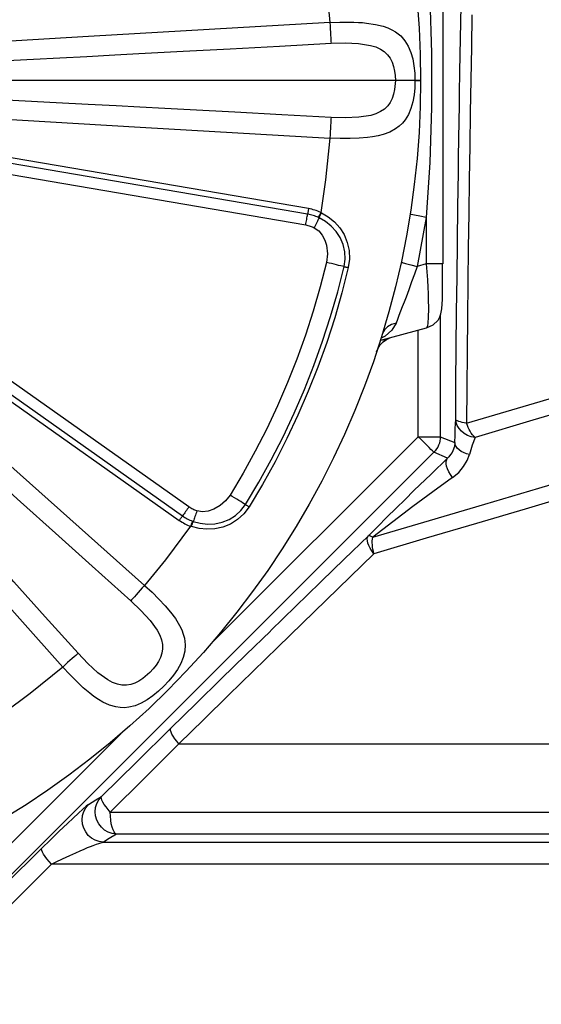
# Model space of a CAD drawing. Header units: millimetres. Extents: x 196 to 1773810, y -221320 to 153872.
# Tile 219 of 256: x 1164154 to 1164389, y -195921 to -195476. Entities that reach past the tile are written whole.
import ezdxf

# ---------------------------------------------------------------- set-up
doc = ezdxf.new("R2010")
doc.units = ezdxf.units.MM
doc.linetypes.add('CENTER', pattern=[50.8, 31.75, -6.35, 6.35, -6.35])
doc.layers.get('Defpoints').update_dxf_attribs({"lineweight": 18})
doc.layers.add('00_Основной', color=163, linetype='Continuous', lineweight=40)
doc.layers.add('ТМ-размеры', color=25, linetype='Continuous', lineweight=20)
doc.styles.add('SFINKS', font='SFINKS.shx', dxfattribs={"width": 0.7, "oblique": 15})
doc.dimstyles.new('кира-50', dxfattribs={"dimtxt": 150, "dimasz": 40, "dimexe": 15, "dimexo": 0, "dimgap": 20, "dimtad": 1, "dimdec": 0, "dimrnd": 5, "dimdsep": 46, "dimtxsty": 'SFINKS', "dimblk1": 'OBLIQUE', "dimblk2": 'OBLIQUE', "dimsah": 1, "dimcen": 2.5, "dimclrd": 252, "dimclre": 252, "dimclrt": 252, "dimadec": 0, "dimazin": 0, "dimtfac": 1, "dimtdec": 0, "dimtofl": 0, "dimtmove": 0, "dimatfit": 3, "dimldrblk": 'OBLIQUE', "dimfxl": 15, "dimtfill": 1, "dimtolj": 1, "dimtzin": 0, "dimlwd": 20, "dimlwe": 20, "dimarcsym": 0})

# ---------------------------------------------------------------- blocks, each defined once
blk = doc.blocks.new('_Oblique')
at = {"color": 0, "linetype": 'ByBlock', "lineweight": -2}
blk.add_line((-0.5, -0.5), (0.5, 0.5), dxfattribs=at)
blk = doc.blocks.new('*D60')
at = {"layer": 'Defpoints', "color": 0, "linetype": 'ByBlock', "lineweight": 50, "transparency": 16777216}
for p in [(1164814.67, -194508.84), (1163074.58, -195856.77), (1164814.67, -195857.67)]:
    blk.add_point(p, dxfattribs=at)
at = {"layer": 'ТМ-размеры', "color": 252, "linetype": 'ByBlock', "lineweight": 20, "transparency": 16777216}
for p, q in [((1163074.58, -195856.77), (1163074.58, -194493.84)), ((1164814.67, -195857.67), (1164814.67, -194493.84)), ((1163074.58, -194508.84), (1164814.67, -194508.84))]:
    blk.add_line(p, q, dxfattribs=at)
at = {"layer": 'ТМ-размеры', "color": 252, "linetype": 'ByBlock', "lineweight": 20, "transparency": 16777216, "xscale": 40, "yscale": 40, "zscale": 40, "rotation": 180}
blk.add_blockref('_Oblique', (1163074.58, -194508.84), dxfattribs=at)
at = {"layer": 'ТМ-размеры', "color": 252, "linetype": 'ByBlock', "lineweight": 20, "transparency": 16777216, "xscale": 40, "yscale": 40, "zscale": 40}
blk.add_blockref('_Oblique', (1164814.67, -194508.84), dxfattribs=at)
at = {"layer": 'ТМ-размеры', "color": 252, "linetype": 'ByBlock', "transparency": 16777216, "insert": (1163944.63, -194413.84), "char_height": 150, "attachment_point": 5, "style": 'SFINKS', "bg_fill": 3, "box_fill_scale": 1.1, "bg_fill_color": 256, "bg_fill_true_color": 13158600, "bg_fill_transparency": 0}
blk.add_mtext('\\A1;1740', dxfattribs=at)
blk = doc.blocks.new('*D61')
at = {"layer": 'Defpoints', "color": 0, "linetype": 'ByBlock', "lineweight": 50, "transparency": 16777216}
for p in [(1163944.68, -194978.27), (1163944.68, -203390.23), (1165379.01, -203390.23)]:
    blk.add_point(p, dxfattribs=at)
at = {"layer": 'ТМ-размеры', "color": 252, "linetype": 'ByBlock', "lineweight": 20, "transparency": 16777216}
for p, q in [((1163944.68, -194978.27), (1165394.01, -194978.27)), ((1165379.01, -194978.27), (1165379.01, -203390.23)), ((1163944.68, -203390.23), (1165394.01, -203390.23))]:
    blk.add_line(p, q, dxfattribs=at)
at = {"layer": 'ТМ-размеры', "color": 252, "linetype": 'ByBlock', "lineweight": 20, "transparency": 16777216, "xscale": 40, "yscale": 40, "zscale": 40}
for p, rotation in [((1165379.01, -194978.27), 90), ((1165379.01, -203390.23), 270)]:
    blk.add_blockref('_Oblique', p, dxfattribs=dict(at, rotation=rotation))
at = {"layer": 'ТМ-размеры', "color": 252, "linetype": 'ByBlock', "transparency": 16777216, "insert": (1165284.01, -199184.25), "char_height": 150, "attachment_point": 5, "rotation": 90, "style": 'SFINKS', "bg_fill": 3, "box_fill_scale": 1.1, "bg_fill_color": 256, "bg_fill_true_color": 13158600, "bg_fill_transparency": 0}
blk.add_mtext('\\A1;8410', dxfattribs=at)

msp = doc.modelspace()

# ---------------------------------------------------------------- linework, layer by layer
at = {"color": 252, "linetype": 'CENTER', "lineweight": 25, "ltscale": 10}
msp.add_line((1164334.67, -195503.25, 0.2), (1163554.68, -195503.25, 0.2), dxfattribs=at)
at = {"layer": '00_Основной', "color": 252, "lineweight": 25, "ltscale": 10}
for p, q in [((1164344.68, -195420.25, 0.2), (1164344.68, -195586.27, 0.2)), ((1164284.07, -195561.26, 0.2), (1164105.92, -195530.76, 0.2)), ((1164283.65, -195563.73, 0.2), (1164105.49, -195533.21, 0.2)), ((1164104.65, -195538.14, 0.2), (1164282.81, -195568.64, 0.2)), ((1164330.03, -195563.66, 0.2), (1164329.97, -195563.63, 0.2)), ((1164337.27, -195565.19, 0.2), (1164333.15, -195587.37, 0.2)), ((1164337.27, -195565.19, 0.2), (1164337.27, -195586.27, 0.2)), ((1164325.95, -195585.27, 0.2), (1164326.01, -195585.3, 0.2)), ((1164337.27, -195586.27, 0.2), (1164333.15, -195587.37, 0.2)), ((1164344.68, -195586.27, 0.2), (1164344.42, -195586.27, 0.2)), ((1164230.01, -195696.11, 0.2), (1164082.45, -195591.72, 0.2)), ((1164078.13, -195597.82, 0.2), (1164225.68, -195702.22, 0.2)), ((1164079.57, -195595.78, 0.2), (1164227.13, -195700.19, 0.2)), ((1164343.59, -195609.65, 0.2), (1164343.59, -195664.36, 0.2)), ((1164337.27, -195615.24, 0.2), (1164316.54, -195620.8, 0.2)), ((1164333.6, -195664.36, 0.2), (1164333.6, -195616.22, 0.2)), ((1164317.95, -195616.79, 0.2), (1164317.53, -195617.62, 0.2)), ((1164240.17, -195757.79, 0.2), (1164333.6, -195664.36, 0.2)), ((1164343.59, -195664.36, 0.2), (1164350.16, -195667.07, 0.2)), ((1164340.67, -195671.42, 0.2), (1164112.84, -195899.25, 0.2)), ((1164346.91, -195674.01, 0.2), (1164340.67, -195671.42, 0.2)), ((1164105.77, -195892.18, 0.2), (1164199.2, -195798.75, 0.2))]:
    msp.add_line(p, q, dxfattribs=at)
at = {"layer": '00_Основной', "color": 252, "lineweight": 25, "ltscale": 10, "elevation": 0.2}
for points in [[(1164337.27, -195441.32), (1164338.81, -195466.13), (1164339.58, -195491), (1164339.58, -195515.56), (1164338.81, -195540.38), (1164337.27, -195565.19)], [(1164289.54, -195443.55), (1164292.27, -195462.32), (1164293.71, -195477.16)], [(1164333.08, -195467.96), (1164333.97, -195479.72), (1164334.5, -195491.48), (1164334.67, -195503.25)], [(1164352.28, -195509.18), (1164352.45, -195499.23), (1164352.72, -195484.33), (1164352.99, -195469.62)], [(1164357.88, -195473.69), (1164357.62, -195488.22), (1164357.35, -195502.94), (1164357.11, -195517.83), (1164356.87, -195532.88), (1164356.65, -195548.1), (1164356.44, -195563.46), (1164356.25, -195578.97), (1164356.06, -195594.61), (1164355.9, -195610.36), (1164355.74, -195626.22), (1164355.6, -195642.19), (1164355.47, -195658.25)], [(1164293.71, -195477.16), (1164184.6, -195483.41), (1164098.89, -195488.6)], [(1164293.71, -195477.16), (1164298.23, -195476.96), (1164302.53, -195476.92), (1164304.59, -195476.95), (1164306.56, -195477.03), (1164308.47, -195477.16), (1164310.3, -195477.33), (1164314.29, -195477.92), (1164317.8, -195478.78), (1164319.84, -195479.5), (1164321.69, -195480.34), (1164323.34, -195481.28), (1164325.72, -195483.16), (1164327.63, -195485.33), (1164329.14, -195487.82), (1164330.3, -195490.58), (1164331.13, -195493.56), (1164331.7, -195496.7), (1164332.02, -195499.95), (1164332.13, -195503.25)], [(1164293.71, -195477.16), (1164293.79, -195478.66), (1164293.86, -195480.12), (1164293.95, -195481.52), (1164294.02, -195482.82), (1164294.09, -195483.99), (1164294.14, -195485.01), (1164294.19, -195485.85), (1164294.23, -195486.49)], [(1164099.41, -195496.86), (1164113.79, -195496.11), (1164128.97, -195495.31), (1164144.99, -195494.46), (1164159.85, -195493.67), (1164171.63, -195493.05), (1164183.85, -195492.39), (1164196.48, -195491.72), (1164207.33, -195491.14), (1164227.46, -195490.06), (1164248.64, -195488.93), (1164270.89, -195487.74), (1164294.23, -195486.49)], [(1164294.23, -195486.49), (1164300.61, -195486.32), (1164306.69, -195486.57), (1164312.12, -195487.43), (1164314.46, -195488.15), (1164316.54, -195489.1), (1164318.3, -195490.26), (1164319.8, -195491.68), (1164320.94, -195493.25), (1164321.86, -195495.07), (1164322.49, -195496.94), (1164322.96, -195499.02), (1164323.2, -195501.09), (1164323.28, -195503.24), (1164322.96, -195507.44), (1164322.51, -195509.52), (1164321.89, -195511.4), (1164320.97, -195513.22), (1164319.83, -195514.79), (1164318.34, -195516.22), (1164316.61, -195517.38), (1164314.52, -195518.34), (1164312.16, -195519.07), (1164306.73, -195519.93), (1164300.64, -195520.2), (1164294.23, -195520.03)], [(1164334.67, -195503.25), (1164334.5, -195515.04), (1164333.97, -195526.8), (1164333.08, -195538.56), (1164331.84, -195550.27), (1164330.24, -195561.94), (1164328.29, -195573.55), (1164325.99, -195585.11), (1164323.34, -195596.58), (1164320.35, -195607.98), (1164317.02, -195619.29), (1164313.35, -195630.48), (1164309.33, -195641.56), (1164305, -195652.5), (1164300.31, -195663.32), (1164295.32, -195673.98), (1164290.01, -195684.5), (1164284.38, -195694.85), (1164278.42, -195705.01), (1164272.19, -195715), (1164265.64, -195724.8), (1164258.8, -195734.39), (1164251.68, -195743.78), (1164244.28, -195752.94), (1164236.6, -195761.88), (1164228.66, -195770.57), (1164220.44, -195779.02), (1164211.99, -195787.24), (1164203.3, -195795.18), (1164194.36, -195802.86), (1164185.19, -195810.25), (1164175.81, -195817.38), (1164166.23, -195824.22), (1164156.42, -195830.77), (1164146.44, -195837.01)], [(1164332.13, -195503.25), (1164332.02, -195506.56), (1164331.71, -195509.78), (1164331.14, -195512.92), (1164330.31, -195515.9), (1164329.16, -195518.66), (1164327.66, -195521.14), (1164326.44, -195522.63), (1164325.03, -195523.98), (1164323.39, -195525.2), (1164320.82, -195526.61), (1164317.77, -195527.75), (1164315.47, -195528.36), (1164313.01, -195528.82), (1164310.7, -195529.13), (1164306.92, -195529.45), (1164302.81, -195529.6), (1164298.39, -195529.56), (1164293.71, -195529.34)], [(1164332.13, -195503.25), (1164332.72, -195503.25), (1164333.23, -195503.25), (1164333.67, -195503.25), (1164334.03, -195503.25), (1164334.32, -195503.25), (1164334.52, -195503.25), (1164334.63, -195503.25), (1164334.67, -195503.25)], [(1164351.84, -195538.19), (1164351.97, -195529.56), (1164352.2, -195514.3), (1164352.28, -195509.18)], [(1164294.23, -195520.03), (1164272.03, -195518.83), (1164250.79, -195517.7), (1164230.55, -195516.62), (1164219.06, -195516), (1164207.9, -195515.4), (1164197.09, -195514.82), (1164184.49, -195514.16), (1164169.98, -195513.38), (1164156.05, -195512.64), (1164141.83, -195511.89), (1164126.97, -195511.1), (1164112.83, -195510.35), (1164099.41, -195509.66)], [(1164098.89, -195517.9), (1164207.98, -195524.48), (1164293.71, -195529.34)], [(1164294.23, -195520.03), (1164294.19, -195520.66), (1164294.14, -195521.5), (1164294.09, -195522.52), (1164294.02, -195523.68), (1164293.95, -195524.98), (1164293.86, -195526.38), (1164293.79, -195527.85), (1164293.71, -195529.34)], [(1164293.71, -195529.34), (1164291.78, -195548.22), (1164289.54, -195562.97)], [(1164350.55, -195656.47), (1164350.67, -195640.2), (1164350.82, -195624.04), (1164350.98, -195607.97), (1164351.15, -195592.02), (1164351.34, -195576.21), (1164351.54, -195560.5), (1164351.75, -195544.95), (1164351.84, -195538.19)], [(1164284.07, -195561.26), (1164284.01, -195561.59), (1164283.96, -195561.91), (1164283.9, -195562.22), (1164283.86, -195562.55), (1164283.8, -195562.84), (1164283.74, -195563.16), (1164283.7, -195563.45), (1164283.65, -195563.73)], [(1164289.54, -195562.97), (1164288.88, -195562.68), (1164288.22, -195562.41), (1164287.54, -195562.17), (1164286.86, -195561.94), (1164286.17, -195561.74), (1164285.48, -195561.56), (1164284.78, -195561.4), (1164284.07, -195561.26)], [(1164289.54, -195562.97), (1164289.4, -195563.27), (1164289.28, -195563.56), (1164289.14, -195563.86), (1164289.01, -195564.14), (1164288.87, -195564.42), (1164288.74, -195564.71), (1164288.61, -195564.98), (1164288.5, -195565.23)], [(1164289.54, -195562.97), (1164289.74, -195563.07), (1164289.88, -195563.14)], [(1164282.81, -195568.64), (1164282.91, -195568.01), (1164283.02, -195567.36), (1164283.14, -195566.72), (1164283.23, -195566.1), (1164283.35, -195565.48), (1164283.45, -195564.88), (1164283.55, -195564.3), (1164283.65, -195563.73)], [(1164288.5, -195565.23), (1164287.92, -195564.98), (1164287.33, -195564.74), (1164286.72, -195564.52), (1164286.13, -195564.32), (1164285.51, -195564.14), (1164284.9, -195563.99), (1164284.28, -195563.84), (1164283.65, -195563.73)], [(1164288.84, -195565.4), (1164288.58, -195565.9), (1164288.33, -195566.44), (1164288.06, -195566.99), (1164287.78, -195567.56), (1164287.51, -195568.13), (1164287.23, -195568.71), (1164286.95, -195569.29), (1164286.65, -195569.88)], [(1164288.84, -195565.4), (1164288.64, -195565.3), (1164288.5, -195565.23)], [(1164288.84, -195565.4), (1164288.95, -195565.13), (1164289.08, -195564.86), (1164289.2, -195564.59), (1164289.35, -195564.31), (1164289.47, -195564.02), (1164289.62, -195563.73), (1164289.74, -195563.44), (1164289.88, -195563.14)], [(1164300.13, -195587.47), (1164300.59, -195584.11), (1164300.42, -195580.74), (1164299.65, -195577.46), (1164298.32, -195574.37), (1164296.5, -195571.56), (1164294.28, -195569.11), (1164291.69, -195567.02), (1164288.84, -195565.4)], [(1164289.88, -195563.14), (1164292.96, -195564.98), (1164295.72, -195567.25), (1164298.15, -195569.97), (1164300.1, -195573.02), (1164301.58, -195576.5), (1164302.4, -195580.14), (1164302.57, -195584.05), (1164302.02, -195587.92)], [(1164337.27, -195565.19), (1164334.4, -195564.69), (1164331.99, -195564.21), (1164330.45, -195563.84), (1164330.35, -195563.8)], [(1164282.81, -195568.64), (1164283.31, -195568.74), (1164283.8, -195568.86), (1164284.3, -195568.98), (1164284.78, -195569.12), (1164285.26, -195569.29), (1164285.74, -195569.48), (1164286.2, -195569.67), (1164286.65, -195569.88)], [(1164286.65, -195569.88), (1164288.68, -195571.31), (1164290.25, -195573.26), (1164291.38, -195575.47), (1164292.13, -195577.84), (1164292.59, -195581.72), (1164292.16, -195585.58)], [(1164292.16, -195585.58), (1164289.35, -195596.67), (1164286.19, -195607.65), (1164282.66, -195618.53), (1164278.81, -195629.28), (1164274.6, -195639.92), (1164270.05, -195650.4), (1164265.18, -195660.75), (1164259.97, -195670.92), (1164254.45, -195680.92), (1164248.6, -195690.75)], [(1164255.56, -195695.05), (1164261.55, -195685), (1164267.21, -195674.77), (1164272.53, -195664.36), (1164277.52, -195653.78), (1164282.16, -195643.05), (1164286.47, -195632.17), (1164290.42, -195621.16), (1164294.02, -195610.04), (1164297.25, -195598.8), (1164300.13, -195587.47)], [(1164302.02, -195587.92), (1164299.13, -195599.31), (1164295.87, -195610.61), (1164292.25, -195621.8), (1164288.28, -195632.86), (1164283.96, -195643.78), (1164279.28, -195654.58), (1164274.26, -195665.2), (1164268.91, -195675.68), (1164263.23, -195685.96), (1164257.22, -195696.07)], [(1164300.13, -195587.47), (1164299.41, -195587.3), (1164298.58, -195587.1), (1164297.66, -195586.89), (1164296.66, -195586.65), (1164295.58, -195586.4), (1164294.47, -195586.13), (1164293.33, -195585.86), (1164292.16, -195585.58)], [(1164300.13, -195587.47), (1164300.31, -195587.51), (1164300.52, -195587.57), (1164300.74, -195587.61), (1164300.98, -195587.66), (1164301.21, -195587.72), (1164301.47, -195587.79), (1164301.74, -195587.85), (1164302.02, -195587.92)], [(1164333.15, -195587.37), (1164331.91, -195590.88), (1164330.65, -195594.38), (1164329.34, -195597.98), (1164328.12, -195601.21), (1164327.25, -195603.51), (1164326.43, -195605.64), (1164325.68, -195607.6), (1164324.92, -195609.56), (1164324.23, -195611.38), (1164323.58, -195613.08)], [(1164326.3, -195585.48), (1164326.42, -195585.55), (1164327.93, -195586.04), (1164330.31, -195586.69), (1164333.15, -195587.37)], [(1164337.27, -195586.27), (1164337.52, -195589.8), (1164337.76, -195593.41), (1164337.96, -195596.92), (1164338.07, -195599.6), (1164338.16, -195602.13), (1164338.21, -195606.62), (1164338.16, -195610.28), (1164337.96, -195613.04), (1164337.76, -195614.22), (1164337.52, -195614.96), (1164337.27, -195615.24)], [(1164344.42, -195586.27), (1164344.14, -195586.27), (1164342.62, -195586.27), (1164340.23, -195586.27), (1164337.27, -195586.27)], [(1164342.78, -195611.43), (1164343.42, -195610.24), (1164343.84, -195608.84), (1164344.22, -195606.59), (1164344.44, -195604.36), (1164344.53, -195602.34), (1164344.56, -195600.6), (1164344.56, -195599.25), (1164344.56, -195597.57), (1164344.56, -195595.46), (1164344.56, -195591.39), (1164344.55, -195588.96), (1164344.55, -195586.27)], [(1164209.93, -195731.6), (1164128.37, -195658.87), (1164064.08, -195601.94)], [(1164058.62, -195608.16), (1164069.31, -195617.78), (1164080.61, -195627.95), (1164092.54, -195638.68), (1164103.6, -195648.62), (1164112.38, -195656.53), (1164121.48, -195664.7), (1164130.88, -195673.15), (1164138.96, -195680.42), (1164153.95, -195693.88), (1164169.74, -195708.06), (1164186.32, -195722.96), (1164203.71, -195738.57)], [(1164342.76, -195611.4), (1164342.62, -195611.67), (1164340.23, -195613.9), (1164337.27, -195615.24)], [(1164323.58, -195613.08), (1164321.7, -195616.27), (1164318.68, -195618.85), (1164316.81, -195619.8)], [(1164323.58, -195613.08), (1164321.49, -195613.64), (1164319.67, -195614.66), (1164318.33, -195616.03), (1164317.95, -195616.79)], [(1164179.98, -195762.28), (1164165.13, -195745.75), (1164150.93, -195729.93), (1164137.37, -195714.84), (1164129.68, -195706.28), (1164122.22, -195697.97), (1164114.98, -195689.92), (1164106.55, -195680.54), (1164096.83, -195669.73), (1164087.52, -195659.36), (1164077.98, -195648.77), (1164068.03, -195637.7), (1164058.56, -195627.18), (1164049.57, -195617.2)], [(1164314.76, -195625.99), (1164315.47, -195624.32), (1164316.48, -195622.76), (1164317.81, -195621.42), (1164319.33, -195620.36)], [(1164317.72, -195621.21), (1164319.33, -195620.36), (1164320.64, -195619.77)], [(1164043.36, -195622.66), (1164115.86, -195704.44), (1164173.03, -195768.51)], [(1164355.47, -195658.25), (1164378.4, -195651.46), (1164400.49, -195644.93)], [(1164410.93, -195649.4), (1164385.47, -195656.95), (1164359.3, -195664.7)], [(1164350.16, -195667.07), (1164350.25, -195663.7), (1164350.36, -195660.62), (1164350.55, -195656.47)], [(1164359.3, -195664.7), (1164357.56, -195664.36), (1164355.92, -195663.77), (1164354.41, -195662.93), (1164353.12, -195661.9), (1164352.04, -195660.7), (1164351.24, -195659.36), (1164350.74, -195657.94), (1164350.55, -195656.47)], [(1164355.47, -195658.25), (1164354.43, -195658.09), (1164353.48, -195657.91), (1164352.65, -195657.71), (1164351.94, -195657.49), (1164351.38, -195657.25), (1164350.94, -195656.99), (1164350.67, -195656.72), (1164350.55, -195656.47)], [(1164359.3, -195664.7), (1164358.71, -195664.12), (1164358.15, -195663.47), (1164357.6, -195662.74), (1164357.1, -195661.93), (1164356.63, -195661.08), (1164356.19, -195660.18), (1164355.81, -195659.24), (1164355.47, -195658.25)], [(1164333.6, -195664.36), (1164335.5, -195664.36), (1164337.34, -195664.36), (1164339.05, -195664.36), (1164340.54, -195664.36), (1164341.8, -195664.36), (1164342.73, -195664.36), (1164343.34, -195664.36), (1164343.59, -195664.36)], [(1164340.67, -195671.42), (1164340.48, -195671.24), (1164340.06, -195670.81), (1164339.38, -195670.14), (1164338.51, -195669.27), (1164337.45, -195668.21), (1164336.25, -195667), (1164334.95, -195665.7), (1164333.6, -195664.36)], [(1164343.59, -195664.36), (1164343.55, -195665.33), (1164343.41, -195666.31), (1164343.17, -195667.25), (1164342.83, -195668.18), (1164342.42, -195669.06), (1164341.91, -195669.9), (1164341.32, -195670.7), (1164340.67, -195671.42)], [(1164359.3, -195664.7), (1164357.98, -195668.21), (1164356.74, -195672.46)], [(1164350.16, -195667.07), (1164349.93, -195668.76), (1164349.27, -195670.72), (1164348.88, -195671.5), (1164348.26, -195672.47), (1164347.48, -195673.43), (1164346.91, -195674.01)], [(1164356.74, -195672.46), (1164355.39, -195672.08), (1164354.13, -195671.58), (1164353.02, -195671), (1164352.06, -195670.33), (1164351.27, -195669.58), (1164350.69, -195668.78), (1164350.32, -195667.93), (1164350.16, -195667.07)], [(1164311.11, -195709.16), (1164315.3, -195704.96), (1164319.49, -195700.76), (1164323.62, -195696.69), (1164327.69, -195692.7), (1164331.7, -195688.76), (1164339.43, -195681.24), (1164346.91, -195674.01)], [(1164349.13, -195682.83), (1164348.2, -195681.53), (1164347.43, -195680.22), (1164346.83, -195678.94), (1164346.44, -195677.71), (1164346.24, -195676.58), (1164346.25, -195675.56), (1164346.48, -195674.7), (1164346.91, -195674.01)], [(1164349.13, -195682.83), (1164351.92, -195680.49), (1164354.14, -195677.89), (1164355.75, -195675.17), (1164356.74, -195672.46)], [(1164313.1, -195709.87), (1164338.66, -195702.29), (1164363.68, -195694.88), (1164388.14, -195687.64), (1164411.96, -195680.59)], [(1164349.13, -195682.83), (1164340.27, -195689.25), (1164331.23, -195695.92), (1164326.68, -195699.34), (1164322.14, -195702.8), (1164317.56, -195706.32), (1164313.1, -195709.87)], [(1164248.6, -195690.75), (1164246.59, -195693.37), (1164244.09, -195695.54), (1164241.23, -195697.2), (1164238.77, -195698.06), (1164236.18, -195698.38), (1164233.61, -195697.96)], [(1164255.56, -195695.05), (1164254.93, -195694.66), (1164254.21, -195694.22), (1164253.41, -195693.71), (1164252.53, -195693.17), (1164251.6, -195692.6), (1164250.63, -195692), (1164249.61, -195691.38), (1164248.6, -195690.75)], [(1164403.06, -195690.8), (1164381.92, -195697.07), (1164359.97, -195703.57), (1164337.2, -195710.3), (1164313.62, -195717.29)], [(1164230.01, -195696.11), (1164229.63, -195696.64), (1164229.25, -195697.18), (1164228.88, -195697.7), (1164228.51, -195698.22), (1164228.16, -195698.73), (1164227.8, -195699.23), (1164227.46, -195699.72), (1164227.13, -195700.19)], [(1164233.61, -195697.96), (1164233.13, -195697.79), (1164232.66, -195697.59), (1164232.2, -195697.39), (1164231.74, -195697.17), (1164231.29, -195696.93), (1164230.86, -195696.67), (1164230.43, -195696.4), (1164230.01, -195696.11)], [(1164257.22, -195696.07), (1164254.86, -195699.21), (1164252, -195701.84), (1164248.78, -195703.86), (1164245.34, -195705.25), (1164241.76, -195706.03), (1164238.15, -195706.23), (1164234.6, -195705.89), (1164231.12, -195705.01)], [(1164231.97, -195702.68), (1164235.15, -195703.54), (1164238.45, -195703.9), (1164241.76, -195703.73), (1164245.02, -195703.02), (1164248.14, -195701.78), (1164251.01, -195700.02), (1164253.52, -195697.76), (1164255.56, -195695.05)], [(1164255.56, -195695.05), (1164255.74, -195695.15), (1164255.9, -195695.26), (1164256.1, -195695.38), (1164256.3, -195695.5), (1164256.51, -195695.64), (1164256.74, -195695.77), (1164256.98, -195695.92), (1164257.22, -195696.07)], [(1164225.68, -195702.22), (1164225.88, -195701.95), (1164226.06, -195701.7), (1164226.24, -195701.43), (1164226.42, -195701.18), (1164226.61, -195700.92), (1164226.79, -195700.67), (1164226.96, -195700.43), (1164227.13, -195700.19)], [(1164227.13, -195700.19), (1164227.65, -195700.54), (1164228.19, -195700.89), (1164228.74, -195701.22), (1164229.29, -195701.51), (1164229.87, -195701.81), (1164230.45, -195702.08), (1164231.02, -195702.32), (1164231.62, -195702.54)], [(1164233.61, -195697.96), (1164233.4, -195698.58), (1164233.18, -195699.2), (1164232.97, -195699.81), (1164232.76, -195700.4), (1164232.55, -195700.99), (1164232.35, -195701.57), (1164232.16, -195702.14), (1164231.97, -195702.68)], [(1164230.76, -195704.89), (1164219.41, -195720.1), (1164209.93, -195731.6)], [(1164225.68, -195702.22), (1164226.28, -195702.63), (1164226.89, -195703.01), (1164227.5, -195703.38), (1164228.13, -195703.73), (1164228.78, -195704.05), (1164229.43, -195704.35), (1164230.1, -195704.63), (1164230.76, -195704.89)], [(1164231.62, -195702.54), (1164231.52, -195702.82), (1164231.42, -195703.09), (1164231.31, -195703.39), (1164231.21, -195703.69), (1164231.1, -195703.98), (1164230.98, -195704.28), (1164230.87, -195704.59), (1164230.76, -195704.89)], [(1164231.12, -195705.01), (1164230.91, -195704.94), (1164230.76, -195704.89)], [(1164231.12, -195705.01), (1164231.24, -195704.7), (1164231.34, -195704.41), (1164231.45, -195704.1), (1164231.56, -195703.8), (1164231.66, -195703.52), (1164231.77, -195703.22), (1164231.87, -195702.95), (1164231.97, -195702.68)], [(1164231.62, -195702.54), (1164231.82, -195702.63), (1164231.97, -195702.68)], [(1164289.88, -195729.76), (1164300.23, -195719.7), (1164311.11, -195709.16)], [(1164313.62, -195717.29), (1164312.7, -195716.05), (1164311.94, -195714.81), (1164311.33, -195713.61), (1164310.9, -195712.48), (1164310.66, -195711.43), (1164310.61, -195710.53), (1164310.77, -195709.76), (1164311.11, -195709.16)], [(1164313.1, -195709.87), (1164312.73, -195709.64), (1164312.39, -195709.46), (1164312.1, -195709.32), (1164311.83, -195709.2), (1164311.59, -195709.13), (1164311.39, -195709.1), (1164311.22, -195709.12), (1164311.11, -195709.16)], [(1164313.62, -195717.29), (1164313.36, -195716.29), (1164313.15, -195715.3), (1164313.01, -195714.3), (1164312.91, -195713.34), (1164312.87, -195712.39), (1164312.88, -195711.5), (1164312.96, -195710.66), (1164313.1, -195709.87)], [(1164313.62, -195717.29), (1164302.88, -195727.7), (1164292.04, -195738.23), (1164281.14, -195748.84), (1164270.14, -195759.55), (1164259.08, -195770.36), (1164247.94, -195781.24), (1164236.74, -195792.22), (1164225.49, -195803.26)], [(1164209.93, -195731.6), (1164213.36, -195734.73), (1164216.48, -195737.81), (1164219.27, -195740.78), (1164221.7, -195743.66), (1164223.9, -195746.63), (1164225.79, -195749.72), (1164226.75, -195751.69), (1164227.47, -195753.61), (1164227.96, -195755.46), (1164228.33, -195758.46), (1164228.15, -195761.36), (1164227.46, -195764.17), (1164226.31, -195766.95), (1164224.81, -195769.64), (1164223, -195772.27), (1164220.92, -195774.79), (1164218.66, -195777.2), (1164216.26, -195779.46), (1164213.75, -195781.52), (1164211.13, -195783.36), (1164208.43, -195784.87), (1164205.67, -195786.01), (1164202.86, -195786.72), (1164200.94, -195786.9), (1164198.99, -195786.86), (1164196.98, -195786.56), (1164194.15, -195785.74), (1164191.19, -195784.39), (1164189.13, -195783.19), (1164187.05, -195781.79), (1164185.19, -195780.38), (1164182.3, -195777.94), (1164179.3, -195775.13), (1164176.19, -195771.97), (1164173.03, -195768.51)], [(1164209.93, -195731.6), (1164208.93, -195732.73), (1164207.95, -195733.81), (1164207.02, -195734.86), (1164206.15, -195735.83), (1164205.37, -195736.71), (1164204.7, -195737.47), (1164204.13, -195738.09), (1164203.71, -195738.57)], [(1164266.81, -195752.23), (1164267.09, -195751.95), (1164278.21, -195741.11), (1164289.26, -195730.36), (1164289.88, -195729.76)], [(1164203.71, -195738.57), (1164208.34, -195742.96), (1164212.45, -195747.44), (1164215.69, -195751.89), (1164216.84, -195754.06), (1164217.64, -195756.2), (1164218.06, -195758.26), (1164218.11, -195760.32), (1164217.82, -195762.25), (1164217.17, -195764.18), (1164216.29, -195765.96), (1164215.15, -195767.75), (1164213.87, -195769.39), (1164212.41, -195770.97), (1164209.2, -195773.7), (1164207.42, -195774.86), (1164205.64, -195775.74), (1164203.71, -195776.39), (1164201.79, -195776.68), (1164199.74, -195776.66), (1164197.68, -195776.24), (1164195.54, -195775.44), (1164193.35, -195774.3), (1164188.89, -195771.07), (1164184.4, -195766.93), (1164179.98, -195762.28)], [(1164221.88, -195796.18), (1164233.28, -195785.01), (1164244.62, -195773.9), (1164255.89, -195762.88), (1164266.81, -195752.23)], [(1164179.98, -195762.28), (1164179.51, -195762.71), (1164178.88, -195763.26), (1164178.12, -195763.96), (1164177.25, -195764.73), (1164176.28, -195765.59), (1164175.23, -195766.52), (1164174.14, -195767.51), (1164173.03, -195768.51)], [(1164173.03, -195768.51), (1164158.31, -195780.49), (1164146.32, -195789.34)], [(1164190.51, -195827.03), (1164206.26, -195811.55), (1164221.88, -195796.18)], [(1164225.49, -195803.26), (1164224.51, -195802.08), (1164223.66, -195800.93), (1164222.93, -195799.84), (1164222.36, -195798.84), (1164221.97, -195797.95), (1164221.76, -195797.2), (1164221.73, -195796.61), (1164221.88, -195796.18)], [(1164225.49, -195803.26), (1164210.04, -195818.61), (1164194.49, -195834.09)], [(1164225.49, -195803.26), (1164241.45, -195803.26), (1164257.29, -195803.26), (1164272.98, -195803.26), (1164288.52, -195803.26), (1164303.91, -195803.26), (1164319.15, -195803.26), (1164334.22, -195803.26), (1164349.11, -195803.26), (1164363.82, -195803.26), (1164378.34, -195803.26), (1164392.68, -195803.26)], [(1164184.61, -195830.67), (1164187.92, -195828.63), (1164190.51, -195827.03)], [(1164197.32, -195844.05), (1164195.41, -195843.8), (1164193.59, -195843.18), (1164191.92, -195842.22), (1164190.46, -195840.96), (1164189.27, -195839.44), (1164188.38, -195837.73), (1164187.84, -195835.86), (1164187.66, -195833.95), (1164187.86, -195832.04), (1164188.41, -195830.21), (1164189.31, -195828.51), (1164190.51, -195827.03)], [(1164194.49, -195834.09), (1164193.48, -195832.9), (1164192.56, -195831.73), (1164191.78, -195830.63), (1164191.16, -195829.63), (1164190.71, -195828.74), (1164190.46, -195828), (1164190.38, -195827.43), (1164190.51, -195827.03)], [(1164184.61, -195830.67), (1164183.66, -195831.42), (1164182.07, -195832.8), (1164180.06, -195834.64), (1164177.73, -195836.81), (1164175.14, -195839.25), (1164171.46, -195842.78), (1164167.55, -195846.58), (1164163.46, -195850.6)], [(1164191.43, -195847.7), (1164189.52, -195847.45), (1164187.7, -195846.83), (1164186.02, -195845.88), (1164184.57, -195844.62), (1164183.37, -195843.1), (1164182.48, -195841.38), (1164181.95, -195839.54), (1164181.76, -195837.62), (1164181.95, -195835.7), (1164182.51, -195833.86), (1164183.4, -195832.17), (1164184.61, -195830.67)], [(1164197.32, -195844.05), (1164196.75, -195843.72), (1164196.21, -195843.06), (1164195.73, -195842.09), (1164195.31, -195840.85), (1164194.96, -195839.38), (1164194.7, -195837.71), (1164194.55, -195835.94), (1164194.49, -195834.09)], [(1164194.49, -195834.09), (1164210.68, -195834.09), (1164226.72, -195834.09), (1164242.65, -195834.09), (1164258.46, -195834.09), (1164274.12, -195834.09), (1164289.63, -195834.09), (1164305, -195834.09), (1164320.19, -195834.09), (1164335.22, -195834.09), (1164350.1, -195834.09), (1164364.77, -195834.09), (1164379.26, -195834.09), (1164393.57, -195834.09)], [(1164167.96, -195857.67), (1164170.11, -195856.61), (1164172.94, -195855.24), (1164176.22, -195853.7), (1164178.91, -195852.46), (1164180.93, -195851.58), (1164182.65, -195850.84), (1164184.2, -195850.19), (1164185.57, -195849.64), (1164186.77, -195849.17), (1164188.23, -195848.64), (1164189.37, -195848.26), (1164190.19, -195848), (1164190.86, -195847.82), (1164191.43, -195847.7)], [(1164197.32, -195844.05), (1164194.03, -195846.1), (1164191.43, -195847.7)], [(1164191.43, -195847.7), (1164208.16, -195847.7), (1164224.8, -195847.7), (1164241.33, -195847.7), (1164257.72, -195847.7), (1164273.98, -195847.7), (1164290.11, -195847.7), (1164306.09, -195847.7), (1164321.93, -195847.7), (1164337.61, -195847.7), (1164353.13, -195847.7), (1164368.47, -195847.7), (1164383.64, -195847.7), (1164398.64, -195847.7)], [(1164395.45, -195844.05), (1164381.2, -195844.05), (1164366.75, -195844.05), (1164352.13, -195844.05), (1164337.32, -195844.05), (1164322.35, -195844.05), (1164307.21, -195844.05), (1164291.93, -195844.05), (1164276.49, -195844.05), (1164260.91, -195844.05), (1164245.21, -195844.05), (1164229.36, -195844.05), (1164213.39, -195844.05), (1164197.32, -195844.05)], [(1164113.26, -195900.23), (1164130.06, -195883.59), (1164146.8, -195867.05), (1164163.46, -195850.6)], [(1164167.96, -195857.67), (1164166.88, -195856.45), (1164165.89, -195855.27), (1164165.04, -195854.15), (1164164.34, -195853.14), (1164163.83, -195852.25), (1164163.5, -195851.52), (1164163.38, -195850.96), (1164163.46, -195850.6)], [(1164167.96, -195857.67), (1164151.86, -195873.74), (1164135.31, -195890.29), (1164118.32, -195907.3)], [(1164394.22, -195857.67), (1164379.05, -195857.67), (1164363.7, -195857.67), (1164348.18, -195857.67), (1164332.48, -195857.67), (1164316.64, -195857.67), (1164300.64, -195857.67), (1164284.49, -195857.67), (1164268.21, -195857.67), (1164251.8, -195857.67), (1164235.24, -195857.67), (1164218.59, -195857.67), (1164201.81, -195857.67), (1164184.94, -195857.67), (1164167.96, -195857.67)]]:
    msp.add_lwpolyline(points, dxfattribs=at)

# ---------------------------------------------------------------- next in the draw order: dimensions: what is measured, and where the dimension line sits
at = {"layer": 'ТМ-размеры', "color": 3, "linetype": 'ByBlock'}
dim = msp.add_linear_dim(base=(1164814.67, -194508.84, 0.2), p1=(1163074.58, -195856.77, 0.2), p2=(1164814.67, -195857.67, 0.2), dimstyle='кира-50', dxfattribs=at)
dim.commit()
dim.dimension.update_dxf_attribs({"geometry": '*D60', "text_midpoint": (1163944.63, -194508.84, 0.2), "dimtype": 160})

# ---------------------------------------------------------------- next in the draw order: dimensions: what is measured, and where the dimension line sits
dim = msp.add_linear_dim(base=(1165379.01, -203390.23, 0.2), p1=(1163944.68, -194978.27, 0.2), p2=(1163944.68, -203390.23, 0.2), angle=90, dimstyle='кира-50', dxfattribs=at)
dim.commit()
dim.dimension.update_dxf_attribs({"geometry": '*D61', "text_midpoint": (1165284.01, -199184.25, 0.2)})

doc.saveas('drawing.dxf')
